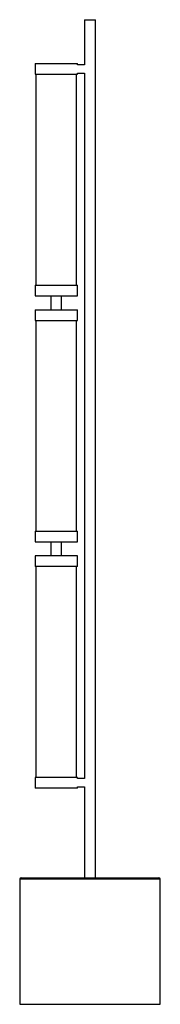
# Paper-space layout '_Derecha' of a CAD drawing. Header units: millimetres. Extents: x -1380 to -1180, y -642 to 758.
import ezdxf

# ---------------------------------------------------------------- set-up
doc = ezdxf.new("R2010")
doc.units = ezdxf.units.MM

psp = doc.layouts.new('_Derecha')

# ---------------------------------------------------------------- linework, layer by layer
at = {"color": 7, "linetype": 'Continuous', "lineweight": 25}
for p, q in [((-1288, 757.7), (-1288, 693.7)), ((-1288, 757.7), (-1272, 757.7)), ((-1272, -462.3), (-1272, 757.7)), ((-1358, 695.2), (-1358, 680.2)), ((-1358, 695.2), (-1298, 695.2)), ((-1298, 693.7), (-1298, 695.2)), ((-1288, 693.7), (-1298, 693.7)), ((-1358, 680.2), (-1298, 680.2)), ((-1357, 680.2), (-1357, 380.2)), ((-1299, 380.2), (-1299, 680.2)), ((-1298, 680.2), (-1298, 681.7)), ((-1298, 681.7), (-1288, 681.7)), ((-1288, 681.7), (-1288, -321.3)), ((-1358, 380.2), (-1358, 365.2)), ((-1358, 380.2), (-1298, 380.2)), ((-1298, 365.2), (-1298, 380.2)), ((-1358, 365.2), (-1298, 365.2)), ((-1335.5, 365.2), (-1335.5, 345.2)), ((-1320.5, 345.2), (-1320.5, 365.2)), ((-1358, 345.2), (-1358, 330.2)), ((-1358, 345.2), (-1298, 345.2)), ((-1298, 330.2), (-1298, 345.2)), ((-1358, 330.2), (-1298, 330.2)), ((-1357, 330.2), (-1357, 30.2)), ((-1299, 30.2), (-1299, 330.2)), ((-1358, 30.2), (-1358, 15.2)), ((-1358, 30.2), (-1298, 30.2)), ((-1298, 15.2), (-1298, 30.2)), ((-1358, 15.2), (-1298, 15.2)), ((-1335.5, 15.2), (-1335.5, -4.8)), ((-1320.5, -4.8), (-1320.5, 15.2)), ((-1358, -4.8), (-1358, -19.8)), ((-1298, -4.8), (-1358, -4.8)), ((-1298, -19.8), (-1298, -4.8)), ((-1298, -19.8), (-1358, -19.8)), ((-1357, -19.8), (-1357, -319.8)), ((-1299, -319.8), (-1299, -19.8)), ((-1358, -319.8), (-1358, -334.8)), ((-1298, -319.8), (-1358, -319.8)), ((-1298, -321.3), (-1298, -319.8)), ((-1288, -321.3), (-1298, -321.3)), ((-1298, -334.8), (-1358, -334.8)), ((-1298, -334.8), (-1298, -333.3)), ((-1298, -333.3), (-1288, -333.3)), ((-1288, -333.3), (-1288, -462.3)), ((-1380, -464.3), (-1380, -642.3)), ((-1378, -462.3), (-1182, -462.3)), ((-1180, -642.3), (-1180, -464.3)), ((-1380, -642.3), (-1180, -642.3))]:
    psp.add_line(p, q, dxfattribs=at)
at = {"color": 8, "linetype": 'Continuous', "lineweight": 25}
psp.add_line((-1180, -464.3), (-1380, -464.3), dxfattribs=at)
at = {"color": 7, "linetype": 'Continuous', "lineweight": 25}
for centre, start, end in [((-1378, -464.3), 90, 180), ((-1182, -464.3), 360, 90)]:
    psp.add_arc(centre, 2, start, end, dxfattribs=at)

doc.saveas('drawing.dxf')
